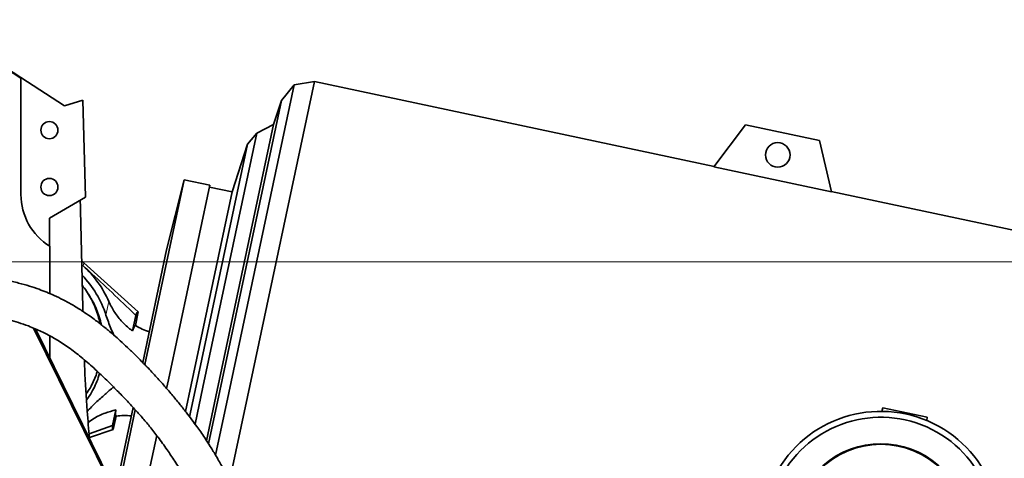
# Model space of a CAD drawing. Header units: millimetres. Extents: x 0 to 12429, y 0 to 8400.
# Tile 20 of 139: x 2668 to 3188, y 3816 to 4047. Entities that reach past the tile are written whole.
import ezdxf

# ---------------------------------------------------------------- set-up
doc = ezdxf.new("R2010")
doc.units = ezdxf.units.MM
doc.header["$LTSCALE"] = 20
doc.styles.add('SLDTEXTSTYLE0', font='TXT', dxfattribs={"width": 0.605})
doc.dimstyles.new('SLDDIMSTYLE3', dxfattribs={"dimtxt": 70, "dimasz": 70, "dimexe": 0, "dimexo": 0.0625, "dimgap": 17.5, "dimtad": 1, "dimdec": 1, "dimrnd": 1e-09, "dimzin": 12, "dimdsep": 46, "dimtxsty": 'SLDTEXTSTYLE0', "dimsah": 1, "dimcen": 0.09, "dimadec": 0, "dimazin": 3, "dimtfac": 1, "dimtofl": 0, "dimtmove": 0, "dimatfit": 3, "dimfxl": 1, "dimfrac": 2, "dimtolj": 1, "dimtzin": 12, "dimarcsym": 0})
doc.dimstyles.new('SLDDIMSTYLE7', dxfattribs={"dimtxt": 70, "dimasz": 70, "dimexe": 0, "dimexo": 0.0625, "dimgap": -17.5, "dimtad": 1, "dimdec": 1, "dimrnd": 1e-09, "dimzin": 12, "dimdsep": 46, "dimtxsty": 'SLDTEXTSTYLE0', "dimsah": 1, "dimcen": 0.09, "dimadec": 0, "dimazin": 3, "dimtfac": 1, "dimtmove": 0, "dimatfit": 0, "dimfxl": 1, "dimfrac": 2, "dimtolj": 1, "dimarcsym": 0})

# ---------------------------------------------------------------- blocks, each defined once
blk = doc.blocks.new('_D_48')
at = {"color": 7, "linetype": 'Continuous', "lineweight": 0}
for p, q in [((2453.43, 3915.58), (2453.43, 2869.58)), ((2723.43, 3702.58), (2723.43, 2869.58)), ((2453.43, 2899.58), (2723.43, 2899.58))]:
    blk.add_line(p, q, dxfattribs=at)
at = {"color": 7, "linetype": 'Continuous', "lineweight": 18}
for points in [[(2453.43, 2899.58), (2523.43, 2889.58), (2523.43, 2909.58)], [(2723.43, 2899.58), (2653.43, 2909.58), (2653.43, 2889.58)]]:
    blk.add_solid(points, dxfattribs=at)
at = {"color": 7, "linetype": 'Continuous', "lineweight": 18, "insert": (2508.22, 2989.81), "char_height": 70, "attachment_point": 1, "style": 'SLDTEXTSTYLE0'}
blk.add_mtext('270', dxfattribs=at)
blk = doc.blocks.new('_D_49')
at = {"color": 7, "linetype": 'Continuous', "lineweight": 0}
for p, q in [((2457.43, 3919.58), (3752.59, 3919.58)), ((3722.59, 3919.58), (3722.59, 3554.58)), ((2735.43, 3554.58), (3752.59, 3554.58))]:
    blk.add_line(p, q, dxfattribs=at)
at = {"color": 7, "linetype": 'Continuous', "lineweight": 18}
for points in [[(3722.59, 3919.58), (3712.59, 3849.58), (3732.59, 3849.58)], [(3722.59, 3554.58), (3732.59, 3624.58), (3712.59, 3624.58)]]:
    blk.add_solid(points, dxfattribs=at)
at = {"color": 7, "linetype": 'Continuous', "lineweight": 18, "insert": (3632.36, 3656.87), "char_height": 70, "attachment_point": 1, "rotation": 90, "style": 'SLDTEXTSTYLE0'}
blk.add_mtext('365', dxfattribs=at)
blk = doc.blocks.new('_D_51')
at = {"color": 7, "linetype": 'Continuous', "lineweight": 0}
for p, q in [((3582.59, 3714.58), (3582.59, 3834.58)), ((2735.43, 3714.58), (3612.59, 3714.58)), ((3582.59, 3554.58), (3582.59, 3714.58)), ((2735.43, 3554.58), (3612.59, 3554.58)), ((3582.59, 3554.58), (3582.59, 3241.52)), ((3453.67, 3249.54), (3453.67, 3458.08)), ((3453.67, 3458.08), (3561.1, 3458.08)), ((3561.1, 3458.08), (3561.1, 3249.54)), ((3561.1, 3249.54), (3453.67, 3249.54))]:
    blk.add_line(p, q, dxfattribs=at)
at = {"color": 7, "linetype": 'Continuous', "lineweight": 18}
for points in [[(3582.59, 3714.58), (3592.59, 3784.58), (3572.59, 3784.58)], [(3582.59, 3554.58), (3572.59, 3484.58), (3592.59, 3484.58)]]:
    blk.add_solid(points, dxfattribs=at)
at = {"color": 7, "linetype": 'Continuous', "lineweight": 18, "insert": (3470.87, 3273.6), "char_height": 70, "attachment_point": 1, "rotation": 90, "style": 'SLDTEXTSTYLE0'}
blk.add_mtext('160', dxfattribs=at)

msp = doc.modelspace()

# ---------------------------------------------------------------- linework, layer by layer
at = {"color": 7, "linetype": 'Continuous', "lineweight": 35}
for p, q in [((2668.426827, 4016.786307), (2621.340282, 4047.35329)), ((2621.713688, 4046.861086), (2668.426827, 4016.536505)), ((2668.426827, 4016.786307), (2668.426827, 4016.536505)), ((2691.374838, 4001.889239), (2668.426827, 4016.786307)), ((2668.426827, 4016.536505), (2668.426827, 3955.079774)), ((2787.999995, 3848.462426), (2823.347037, 4014.747081)), ((2823.347037, 4014.747081), (2812.728341, 4013.06538)), ((3034.362423, 3969.891651), (2823.347037, 4014.747081)), ((2778.182393, 3850.549349), (2812.728341, 4013.06538)), ((2812.728341, 4013.06538), (2805.96239, 4004.710337)), ((2701.152694, 4004.87863), (2691.374838, 4001.889239)), ((2702.422398, 3953.6559), (2701.152694, 4004.87863)), ((2773.408195, 3851.564197), (2805.96239, 4004.710337)), ((2805.96239, 4004.710337), (2801.850594, 3992.056062)), ((2764.52595, 3853.452292), (2793.033987, 3987.563914)), ((2772.047783, 3851.853379), (2801.850594, 3992.056062)), ((2793.033987, 3987.563914), (2788.063255, 3981.74408)), ((2801.850594, 3992.056062), (2793.033987, 3987.563914)), ((3034.235151, 3969.72276), (3050.96343, 3991.921365)), ((3050.96343, 3991.921365), (3090.089232, 3983.604414)), ((3090.089232, 3983.604414), (3096.34162, 3956.52082)), ((2760.953749, 3854.211632), (2788.063255, 3981.74408)), ((2788.063255, 3981.74408), (2779.865569, 3956.515258)), ((3034.235151, 3969.72276), (3096.34162, 3956.52082)), ((2733.825997, 3865.387794), (2754.557785, 3962.917263)), ((2754.557785, 3962.917263), (2745.358694, 3926.023665)), ((2768.151132, 3960.027733), (2754.557785, 3962.917263)), ((2746.319135, 3857.322505), (2768.151132, 3960.027733)), ((2758.241496, 3854.788175), (2779.865569, 3956.515258)), ((2779.865569, 3956.515258), (2767.943208, 3959.049588)), ((3263.938403, 3921.090805), (3096.29405, 3956.726877)), ((2702.422398, 3953.6559), (2683.426827, 3942.688802)), ((2683.426827, 3927.96889), (2683.426827, 3942.688802)), ((2683.62705, 3927.844365), (2683.62705, 3902.881366)), ((2732.710512, 3866.522262), (2745.358694, 3926.023665)), ((2701.662783, 3919.03845), (2700.490747, 3920.06701)), ((2730.38489, 3893.152555), (2701.662783, 3919.03845)), ((2704.893765, 3901.175174), (2704.084569, 3902.507269)), ((2729.110576, 3891.361616), (2727.363279, 3883.141732)), ((2730.38489, 3893.152555), (2728.859096, 3885.974699)), ((2761.562251, 3709.579774), (2675.113456, 3884.637323)), ((2676.060422, 3884.253603), (2766.054108, 3702.024443)), ((2683.62705, 3880.573673), (2683.62705, 3868.931859)), ((2745.347384, 3852.751053), (2746.319135, 3857.322505)), ((2755.25281, 3840.728364), (2758.241496, 3854.788175)), ((2757.469468, 3837.820375), (2760.953749, 3854.211632)), ((2760.374463, 3833.922267), (2764.52595, 3853.452292)), ((2766.392083, 3825.247023), (2772.047783, 3851.853379)), ((2767.463849, 3823.599947), (2773.408195, 3851.564197)), ((2771.178381, 3817.600065), (2778.182393, 3850.549349)), ((2778.507458, 3803.806264), (2787.999995, 3848.462426)), ((2718.298809, 3798.72465), (2727.654374, 3842.736448)), ((3122.999273, 3840.721645), (3123.496209, 3842.576141)), ((3123.496209, 3842.576141), (3146.971689, 3837.58597)), ((2716.752784, 3833.226312), (2718.500081, 3841.446196)), ((2717.188434, 3831.071886), (2718.714228, 3838.249743)), ((2719.247219, 3796.804204), (2728.760418, 3841.557565)), ((3146.700257, 3835.872349), (3146.971689, 3837.58597)), ((2704.404685, 3828.815434), (2716.752784, 3833.226312)), ((2704.559405, 3826.962264), (2717.188434, 3831.071886)), ((2729.179569, 3776.692085), (2740.087733, 3828.007842))]:
    msp.add_line(p, q, dxfattribs=at)
at = {"color": 8, "linetype": 'Continuous', "lineweight": 18}
for p, q in [((2701.339875, 3917.51938), (2701.662783, 3919.03845)), ((2713.327718, 3891.427933), (2714.857255, 3898.623399))]:
    msp.add_line(p, q, dxfattribs=at)
at = {"color": 7, "linetype": 'Continuous', "lineweight": 35}
for centre, radius in [((2683.426827, 3989.079774), 4.5), ((3068.031246, 3976.02515), 6.5), ((2683.426827, 3959.079774), 4.5), ((3122.426827, 3777.579774), 45.763655)]:
    msp.add_circle(centre, radius, dxfattribs=at)
for centre, radius, start, end in [((2700.426827, 3955.079774), 32, 180, 238.33222528), ((2662.163525, 3875.211419), 57.660645, 23.95571969, 47.20091271), ((2662.163525, 3875.211419), 53.672619, 17.58603519, 44.16756322), ((2746.856246, 3915.99307), 35, 239.05666174, 252.17715762), ((2722.945011, 3803.506391), 35, 83.82142625, 96.94587648), ((3122.426827, 3777.579774), 63.144467, 335.93360262, 152), ((3122.426827, 3777.579774), 60, 334.58531366, 152), ((3122.426827, 3777.579774), 46.071797, 326.01953145, 213.98046855)]:
    msp.add_arc(centre, radius, start, end, dxfattribs=at)
for centre, major_axis, ratio, start_param, end_param in [((2773.426827, 1089.177078), (-89.876733, 3635.788776), 0.0012951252, 0.6641326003, 0.6898426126), ((2723.698796, 3862.130898), (6.603623, 31.065715), 0.0699839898, 6.2427594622, 6.6437926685), ((2723.698796, 3862.130898), (6.603623, 31.065715), 0.0699839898, 2.7809852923, 3.1820184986)]:
    msp.add_ellipse(centre, major_axis=major_axis, ratio=ratio, start_param=start_param, end_param=end_param, dxfattribs=at)
for points, knots in [([(2791.024843, 3767.167168), (2790.682111, 3768.85376), (2789.713486, 3773.620383), (2787.595638, 3780.96709), (2784.756693, 3789.320172), (2781.628726, 3797.136675), (2778.306946, 3804.440618), (2774.967023, 3811.001636), (2771.691184, 3816.850839), (2768.546619, 3822.025696), (2765.772397, 3826.28791), (2763.356423, 3829.811527), (2761.10747, 3832.972607), (2758.548262, 3836.455614), (2755.504002, 3840.449422), (2751.976248, 3844.898975), (2747.982612, 3849.732103), (2743.558218, 3854.86227), (2738.762481, 3860.185801), (2733.865393, 3865.37964), (2729.135449, 3870.150833), (2724.839918, 3874.300046), (2721.021426, 3877.831402), (2717.632283, 3880.829936), (2714.737842, 3883.286195), (2712.279963, 3885.297542), (2710.079453, 3887.040808), (2707.644453, 3888.902896), (2704.726762, 3891.035838), (2700.786296, 3893.741317), (2696.07852, 3896.681894), (2690.952524, 3899.508713), (2686.301707, 3901.76424), (2682.03195, 3903.598706), (2677.698404, 3905.250645), (2672.753116, 3906.894778), (2666.98274, 3908.525503), (2660.806887, 3909.974726), (2654.814334, 3911.140364), (2649.538248, 3912.011292), (2644.791636, 3912.692729), (2640.125217, 3913.278111), (2635.023628, 3913.825289), (2629.416514, 3914.315963), (2623.660832, 3914.709798), (2618.186359, 3914.998353), (2612.804455, 3915.218448), (2606.987272, 3915.395759), (2600.263483, 3915.533022), (2593.089579, 3915.613227), (2586.879098, 3915.637817), (2581.922372, 3915.638534), (2577.935367, 3915.631132), (2573.496041, 3915.616533), (2568.230912, 3915.594199), (2561.991566, 3915.568734), (2554.78909, 3915.548116), (2549.689892, 3915.568665), (2546.98609, 3915.57956)], [0, 0, 0, 0, 0.0157398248, 0.0444836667, 0.0710658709, 0.0982036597, 0.1233297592, 0.1463955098, 0.1674322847, 0.1864653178, 0.2035149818, 0.2155054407, 0.2269707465, 0.2404479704, 0.2561546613, 0.2740488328, 0.2936906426, 0.3152979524, 0.3387741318, 0.3637788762, 0.3875192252, 0.4086392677, 0.4272427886, 0.4434221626, 0.4573452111, 0.4674352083, 0.4769762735, 0.486901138, 0.4995599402, 0.5149963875, 0.5371402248, 0.5576870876, 0.5759115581, 0.5905906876, 0.6054122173, 0.6233069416, 0.6436569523, 0.6660149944, 0.6868529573, 0.7042874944, 0.7184096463, 0.7330747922, 0.749185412, 0.7668495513, 0.7855829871, 0.8021853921, 0.8164195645, 0.8336160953, 0.8535281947, 0.8748551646, 0.8948472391, 0.9056406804, 0.9159978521, 0.9277108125, 0.9420076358, 0.9588422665, 0.9781764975, 1, 1, 1, 1]), ([(2729.110576, 3891.361616), (2727.93099, 3892.499903), (2718.779992, 3901.330516), (2709.459197, 3909.982584), (2701.339875, 3917.51938)], [0, 0, 0, 0, 0.1289023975, 1, 1, 1, 1]), ([(2700.78745, 3907.249972), (2701.555609, 3906.230279), (2703.166116, 3904.092413), (2705.934588, 3899.456993), (2708.163644, 3894.393281), (2709.605769, 3889.766759), (2710.013481, 3887.683854), (2710.152598, 3886.973138)], [0, 0, 0, 0, 0.169878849, 0.3561643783, 0.7175301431, 0.9036173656, 1, 1, 1, 1]), ([(2704.854415, 3901.151426), (2705.256834, 3900.501951), (2707.117201, 3897.499455), (2709.025896, 3892.891795), (2710.428947, 3888.542135), (2710.782023, 3886.780844), (2710.854959, 3886.417009)], [0, 0, 0, 0, 0.1433827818, 0.6628520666, 0.930354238, 1, 1, 1, 1]), ([(2546.867691, 3895.579982), (2549.427281, 3895.57149), (2554.258952, 3895.55546), (2561.098081, 3895.569139), (2567.069403, 3895.590441), (2572.18426, 3895.611685), (2576.490301, 3895.627057), (2580.274937, 3895.636056), (2584.81718, 3895.639727), (2590.467162, 3895.627558), (2597.171169, 3895.573911), (2603.652283, 3895.468292), (2609.339316, 3895.317306), (2614.347303, 3895.134535), (2619.216603, 3894.90846), (2624.472579, 3894.600206), (2629.821914, 3894.205472), (2634.793167, 3893.757193), (2639.029121, 3893.300576), (2642.591343, 3892.852892), (2645.86613, 3892.386313), (2649.32207, 3891.830071), (2653.231743, 3891.109097), (2657.581469, 3890.180357), (2662.287609, 3889.009809), (2667.285493, 3887.55151), (2671.893623, 3885.961413), (2675.871953, 3884.363187), (2679.133673, 3882.89396), (2682.166051, 3881.389088), (2685.118615, 3879.787644), (2689.252947, 3877.350345), (2694.580486, 3873.798125), (2701.11101, 3868.737058), (2707.5235, 3863.094076), (2713.573002, 3857.313293), (2719.079372, 3851.831933), (2723.986183, 3846.760095), (2728.329518, 3842.097233), (2732.447571, 3837.479731), (2736.599482, 3832.552901), (2741.026855, 3826.910081), (2745.420488, 3820.812394), (2749.743934, 3814.308842), (2753.81993, 3807.681659), (2757.708685, 3800.733848), (2761.211982, 3793.753179), (2764.262592, 3786.850415), (2767.128134, 3779.286629), (2769.669789, 3771.144044), (2771.640136, 3762.591025), (2772.734904, 3756.807794), (2773.029676, 3753.892162), (2773.047925, 3753.711648)], [0, 0, 0, 0, 0.0212996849, 0.0402068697, 0.0567944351, 0.0710880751, 0.0830876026, 0.0931211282, 0.1032247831, 0.1219050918, 0.1418745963, 0.161915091, 0.1795576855, 0.1933245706, 0.2080252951, 0.2250599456, 0.2431817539, 0.2596712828, 0.2740511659, 0.285837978, 0.2961715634, 0.3081420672, 0.3221187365, 0.3378786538, 0.3555329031, 0.375036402, 0.3960703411, 0.4113478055, 0.4248757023, 0.4379546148, 0.451125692, 0.4643811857, 0.494237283, 0.5262797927, 0.5587164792, 0.5888175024, 0.6166368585, 0.6409381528, 0.663500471, 0.684238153, 0.7062848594, 0.7317432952, 0.7606079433, 0.7856579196, 0.8126572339, 0.8394329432, 0.8650952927, 0.8896372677, 0.9130787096, 0.9433791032, 0.9718304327, 0.9982559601, 1, 1, 1, 1]), ([(2727.363279, 3883.141732), (2727.034656, 3883.380823), (2725.05916, 3884.818105), (2721.714077, 3887.915994), (2717.752758, 3892.864428), (2715.833361, 3896.681986), (2714.857255, 3898.623399)], [0, 0, 0, 0, 0.0606015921, 0.3643026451, 0.6767172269, 1, 1, 1, 1]), ([(2717.477328, 3880.944417), (2716.946355, 3882.09168), (2715.366284, 3885.505709), (2714.141152, 3889.064831), (2713.327718, 3891.427933)], [0, 0, 0, 0, 0.3360435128, 1, 1, 1, 1]), ([(2727.363279, 3883.141732), (2727.596631, 3883.775799), (2728.072025, 3885.067551), (2728.565186, 3885.947776), (2728.769978, 3885.966535), (2728.859096, 3885.974699)], [0, 0, 0, 0, 0.3525634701, 0.718259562, 1, 1, 1, 1]), ([(2701.911707, 3867.918136), (2701.963968, 3866.358597), (2702.268058, 3857.284064), (2703.128643, 3843.449696), (2704.188244, 3831.225677), (2704.601258, 3826.460964)], [0, 0, 0, 0, 0.1124006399, 0.6540290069, 1, 1, 1, 1]), ([(2708.719122, 3861.882955), (2708.61587, 3861.466995), (2708.175401, 3859.692515), (2706.824906, 3856.746859), (2705.117359, 3853.095419), (2703.580274, 3850.961093), (2702.86231, 3849.964162)], [0, 0, 0, 0, 0.0962040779, 0.4104054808, 0.7246037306, 1, 1, 1, 1]), ([(2709.886475, 3860.773711), (2709.702145, 3860.008369), (2709.183496, 3857.854936), (2707.701076, 3854.517891), (2705.778589, 3850.48988), (2703.996848, 3848.031334), (2703.053823, 3846.730096)], [0, 0, 0, 0, 0.1500018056, 0.4220581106, 0.6941116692, 1, 1, 1, 1]), ([(2703.411542, 3840.710893), (2704.887784, 3842.267833), (2707.883702, 3845.427521), (2712.680911, 3849.537917), (2715.801208, 3852.298945), (2717.268827, 3853.597583)], [0, 0, 0, 0, 0.3397230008, 0.689441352, 1, 1, 1, 1]), ([(2703.907429, 3834.771358), (2704.904013, 3835.520505), (2707.670777, 3837.600323), (2712.606886, 3839.927106), (2716.625376, 3840.962953), (2718.500081, 3841.446196)], [0, 0, 0, 0, 0.2309709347, 0.6412326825, 1, 1, 1, 1]), ([(2718.500081, 3841.446196), (2718.455343, 3840.772035), (2718.364201, 3839.398602), (2718.45668, 3838.393888), (2718.636135, 3838.29345), (2718.714228, 3838.249743)], [0, 0, 0, 0, 0.3525634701, 0.718259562, 1, 1, 1, 1])]:
    msp.add_open_spline(points, degree=3, knots=knots, dxfattribs=at)

# ---------------------------------------------------------------- dimensions: what is measured, and where the dimension line sits
at = {"color": 7, "linetype": 'Continuous', "lineweight": 18}
dim = msp.add_linear_dim(base=(2723.426827, 2899.579774), p1=(2453.426827, 3919.579774), p2=(2723.426827, 3706.579774), dimstyle='SLDDIMSTYLE3', dxfattribs=at)
dim.commit()
dim.dimension.update_dxf_attribs({"geometry": '_D_48', "text_midpoint": (2588.426827, 2899.579774), "dimtype": 160})
for base, p1, p2, dimstyle, picture, middle in [((3722.590483, 3554.579774), (2453.426827, 3919.579774), (2731.426827, 3554.579774), 'SLDDIMSTYLE3', '_D_49', (3722.590483, 3737.079774)), ((3582.590483, 3714.579774), (2731.426827, 3554.579774), (2731.426827, 3714.579774), 'SLDDIMSTYLE7', '_D_51', (3582.590483, 3353.809001))]:
    dim = msp.add_linear_dim(base=base, p1=p1, p2=p2, angle=90, dimstyle=dimstyle, dxfattribs=at)
    dim.commit()
    dim.dimension.update_dxf_attribs({"geometry": picture, "text_midpoint": middle, "dimtype": 160})

doc.saveas('drawing.dxf')
